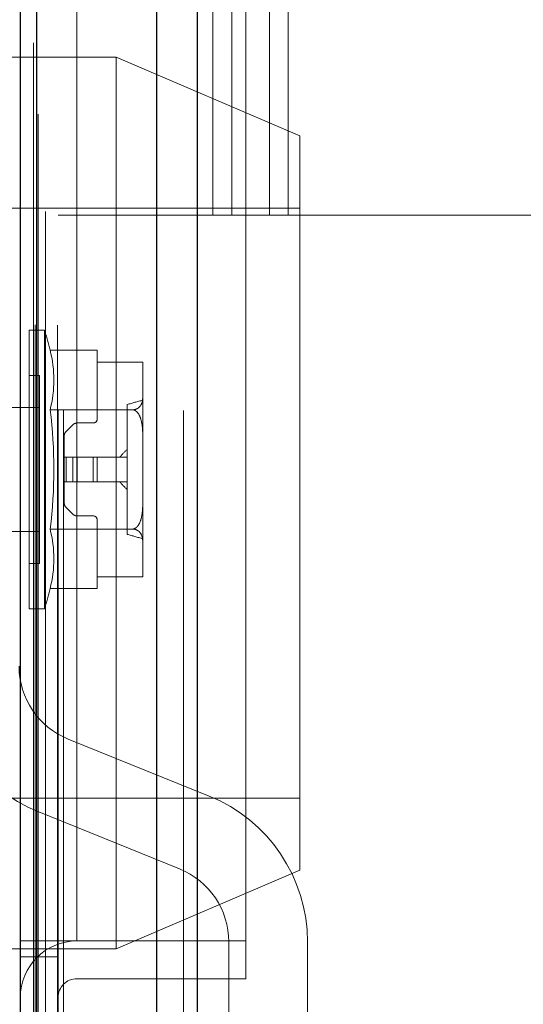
# Model space of a CAD drawing. Header units: inches. Extents: x 0.2 to 10.8, y 0.2 to 8.2.
# Tile 122 of 156: x 5.8335 to 5.8815, y 3.0992 to 3.193. Entities that reach past the tile are written whole.
import ezdxf

# ---------------------------------------------------------------- set-up
doc = ezdxf.new("R2010")
doc.units = ezdxf.units.IN
doc.header["$MEASUREMENT"] = 0
doc.linetypes.add('HIDDEN', pattern=[0.07500000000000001, 0.05, -0.025])
doc.layers.add('DIMENSIONS', color=140, linetype='Continuous')
doc.styles.add('SLDTEXTSTYLE0', font='TXT', dxfattribs={"width": 0.7})
doc.dimstyles.new('SLDDIMSTYLE0', dxfattribs={"dimtxt": 0.0849609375, "dimasz": 0.13, "dimexe": 0, "dimexo": 0.0625, "dimgap": 0.021240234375, "dimtad": 0, "dimtih": 1, "dimtoh": 1, "dimlfac": 20, "dimrnd": 1e-09, "dimzin": 12, "dimdsep": 46, "dimtxsty": 'SLDTEXTSTYLE0', "dimsah": 1, "dimcen": 0.09, "dimadec": 0, "dimazin": 3, "dimtfac": 1, "dimtofl": 0, "dimtmove": 0, "dimatfit": 3, "dimfxl": 0, "dimfrac": 2, "dimtolj": 1, "dimtzin": 12, "dimarcsym": 0})

# ---------------------------------------------------------------- blocks, each defined once
blk = doc.blocks.new('_D_18')
at = {"layer": 'DIMENSIONS'}
for p, q in [((5.801914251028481, 4.998602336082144), (5.375069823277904, 4.998602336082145)), ((5.500069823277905, 4.998602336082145), (5.500069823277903, 4.262562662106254)), ((5.338495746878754, 4.108511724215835), (5.309965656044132, 4.108511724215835)), ((5.309965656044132, 4.108511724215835), (5.309965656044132, 3.973480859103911)), ((5.661643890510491, 4.108511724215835), (5.690173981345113, 4.108511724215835)), ((5.690173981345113, 4.108511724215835), (5.690173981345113, 3.973480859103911)), ((5.309965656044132, 3.973480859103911), (5.338495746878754, 3.973480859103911)), ((5.690173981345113, 3.973480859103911), (5.661643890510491, 3.973480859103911)), ((5.500069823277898, 3.174402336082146), (5.500069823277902, 3.954460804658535)), ((5.801914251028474, 3.174402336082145), (5.375069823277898, 3.174402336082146))]:
    blk.add_line(p, q, dxfattribs=at)
for points in [[(5.500069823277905, 4.998602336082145), (5.480069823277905, 4.868602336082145), (5.520069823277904, 4.868602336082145)], [(5.500069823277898, 3.174402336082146), (5.520069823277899, 3.304402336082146), (5.480069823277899, 3.304402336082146)]]:
    blk.add_solid(points, dxfattribs=at)
at = {"layer": 'DIMENSIONS', "char_height": 0.08333333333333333, "attachment_point": 1, "style": 'SLDTEXTSTYLE0'}
for s, insert in [('36.48', (5.338495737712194, 4.234954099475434)), ('926.7', (5.338495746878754, 4.080903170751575))]:
    blk.add_mtext(s, dxfattribs=dict(at, insert=insert))
blk = doc.blocks.new('_D_19')
at = {"layer": 'DIMENSIONS'}
for p, q in [((5.783564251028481, 5.067752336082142), (4.869614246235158, 5.0677523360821)), ((4.994614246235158, 5.067752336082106), (4.994614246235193, 4.318118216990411)), ((4.833040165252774, 4.187987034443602), (4.80451007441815, 4.187987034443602)), ((4.80451007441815, 4.187987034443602), (4.80451007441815, 4.052956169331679)), ((5.156188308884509, 4.187987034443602), (5.184718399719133, 4.187987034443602)), ((5.184718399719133, 4.187987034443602), (5.184718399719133, 4.052956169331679)), ((4.80451007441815, 4.052956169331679), (4.833040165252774, 4.052956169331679)), ((5.184718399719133, 4.052956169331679), (5.156188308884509, 4.052956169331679)), ((4.994614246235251, 3.105202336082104), (4.994614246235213, 3.898905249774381)), ((5.783564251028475, 3.105202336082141), (4.869614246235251, 3.105202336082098))]:
    blk.add_line(p, q, dxfattribs=at)
for points in [[(4.994614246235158, 5.067752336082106), (4.974614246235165, 4.937752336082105), (5.014614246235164, 4.937752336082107)], [(4.994614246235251, 3.105202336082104), (5.014614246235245, 3.235202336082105), (4.974614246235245, 3.235202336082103)]]:
    blk.add_solid(points, dxfattribs=at)
at = {"layer": 'DIMENSIONS', "char_height": 0.08333333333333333, "attachment_point": 1, "style": 'SLDTEXTSTYLE0'}
for s, insert in [('39.25', (4.833040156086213, 4.314429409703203)), ('997.0', (4.833040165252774, 4.160378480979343)), ('OPENING', (4.73257719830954, 4.006327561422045))]:
    blk.add_mtext(s, dxfattribs=dict(at, insert=insert))

msp = doc.modelspace()

# ---------------------------------------------------------------- linework, layer by layer
at = {"color": 7, "linetype": 'Continuous', "lineweight": 25}
for p, q in [((5.850409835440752, 5.123250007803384), (5.850409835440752, 3.055752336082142)), ((5.846591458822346, 3.055752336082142), (5.846591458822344, 5.122541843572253)), ((5.833564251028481, 3.055752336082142), (5.833564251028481, 5.117002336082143)), ((5.835145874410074, 3.055752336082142), (5.835145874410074, 5.117157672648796))]:
    msp.add_line(p, q, dxfattribs=at)
at = {"color": 7, "linetype": 'HIDDEN', "lineweight": 18}
for p, q in [((5.850409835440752, 5.123250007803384), (5.850409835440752, 3.055752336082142)), ((5.850409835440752, 3.055752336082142), (5.850409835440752, 5.123250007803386)), ((5.850409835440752, 3.055752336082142), (5.850409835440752, 5.123250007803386)), ((5.846591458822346, 3.055752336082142), (5.846591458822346, 5.122541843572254)), ((5.849137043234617, 3.055752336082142), (5.849137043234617, 5.122541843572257)), ((5.849137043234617, 3.055752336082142), (5.849137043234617, 5.122541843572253)), ((5.835145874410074, 3.055752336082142), (5.835145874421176, 5.117157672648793)), ((5.83716425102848, 3.055752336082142), (5.83716425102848, 5.117002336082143)), ((5.837691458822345, 3.055752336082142), (5.837691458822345, 5.117157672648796)), ((5.837691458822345, 3.055752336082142), (5.837691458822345, 5.117157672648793)), ((5.834993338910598, 3.063932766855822), (5.834993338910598, 5.109062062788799)), ((5.835957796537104, 3.074731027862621), (5.835957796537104, 5.098258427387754)), ((5.8352551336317, 3.083996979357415), (5.8352551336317, 5.088999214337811)), ((5.834820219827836, 3.09082438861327), (5.834820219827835, 5.082149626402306)), ((5.83896425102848, 3.10520233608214), (5.83896425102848, 5.067752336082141)), ((5.83896425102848, 3.10520233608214), (5.83896425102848, 5.067752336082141)), ((5.83896425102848, 3.105202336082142), (5.83896425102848, 5.067752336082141)), ((5.83896425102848, 3.105202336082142), (5.83896425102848, 5.067752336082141)), ((5.851914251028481, 3.174402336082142), (5.851914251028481, 3.505502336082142)), ((5.851914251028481, 3.174402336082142), (5.851914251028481, 3.505502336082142)), ((5.853714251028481, 3.174402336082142), (5.853714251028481, 3.505502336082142)), ((5.85731425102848, 3.174402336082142), (5.85731425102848, 3.505502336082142)), ((5.859114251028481, 3.174402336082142), (5.859114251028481, 3.505502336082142)), ((5.859114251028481, 3.174402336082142), (5.859114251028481, 3.505502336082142)), ((5.85506425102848, 3.105202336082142), (5.85506425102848, 3.295577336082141)), ((5.842707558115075, 3.189439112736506), (5.797707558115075, 3.189439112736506)), ((5.842707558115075, 3.189439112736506), (5.842707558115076, 3.146939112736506)), ((5.860207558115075, 3.181939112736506), (5.842707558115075, 3.189439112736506)), ((5.860207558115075, 3.181939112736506), (5.860207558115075, 3.146939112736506)), ((5.860207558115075, 3.175064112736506), (5.810207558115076, 3.175064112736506)), ((5.851914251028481, 3.174402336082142), (5.83716425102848, 3.174402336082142)), ((5.853714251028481, 3.174402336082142), (5.851914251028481, 3.174402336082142)), ((5.859114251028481, 3.174402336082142), (5.853714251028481, 3.174402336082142)), ((5.891889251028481, 3.174402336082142), (5.859114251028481, 3.174402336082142)), ((5.83440519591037, 3.136861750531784), (5.83440519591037, 3.16343655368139)), ((5.835870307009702, 3.16343655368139), (5.83440519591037, 3.16343655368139)), ((5.835870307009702, 3.136861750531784), (5.835870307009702, 3.163436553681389)), ((5.83640375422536, 3.16151431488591), (5.840901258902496, 3.16151431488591)), ((5.840901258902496, 3.160377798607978), (5.840901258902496, 3.16151431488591)), ((5.845231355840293, 3.160377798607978), (5.840901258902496, 3.160377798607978)), ((5.840901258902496, 3.154971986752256), (5.840901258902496, 3.160377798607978)), ((5.845231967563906, 3.160324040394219), (5.845231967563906, 3.160342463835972)), ((5.845231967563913, 3.160324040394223), (5.845231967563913, 3.160342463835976)), ((5.845231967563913, 3.160324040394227), (5.845231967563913, 3.16034246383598)), ((5.845231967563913, 3.157022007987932), (5.845231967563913, 3.160324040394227)), ((5.835389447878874, 3.159105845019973), (5.83440519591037, 3.159105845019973)), ((5.835389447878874, 3.141192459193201), (5.835389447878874, 3.159105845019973)), ((5.845231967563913, 3.153451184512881), (5.845231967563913, 3.157022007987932)), ((5.835389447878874, 3.15605466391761), (5.815927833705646, 3.15605466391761)), ((5.83640375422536, 3.155831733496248), (5.844285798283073, 3.155831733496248)), ((5.843755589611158, 3.143958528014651), (5.843755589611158, 3.156339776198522)), ((5.837924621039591, 3.153767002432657), (5.83856293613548, 3.154405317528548)), ((5.838980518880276, 3.154578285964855), (5.840507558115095, 3.154578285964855)), ((5.837751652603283, 3.151330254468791), (5.837751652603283, 3.153349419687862)), ((5.845231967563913, 3.146847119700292), (5.845231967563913, 3.153451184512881)), ((5.837751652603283, 3.151330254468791), (5.837751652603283, 3.148968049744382)), ((5.837924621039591, 3.151330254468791), (5.837751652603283, 3.151330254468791)), ((5.837924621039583, 3.151330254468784), (5.837924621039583, 3.148968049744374)), ((5.837924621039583, 3.151330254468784), (5.837924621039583, 3.148968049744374)), ((5.837924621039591, 3.151330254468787), (5.837924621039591, 3.148968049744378)), ((5.837924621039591, 3.151330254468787), (5.837924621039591, 3.148968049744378)), ((5.83856293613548, 3.151330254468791), (5.837924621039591, 3.151330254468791)), ((5.837924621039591, 3.151330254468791), (5.837924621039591, 3.148968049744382)), ((5.837924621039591, 3.151330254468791), (5.837924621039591, 3.148968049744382)), ((5.838562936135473, 3.151330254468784), (5.838562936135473, 3.148968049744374)), ((5.838562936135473, 3.151330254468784), (5.838562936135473, 3.148968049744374)), ((5.83856293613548, 3.151330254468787), (5.83856293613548, 3.148968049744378)), ((5.83856293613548, 3.151330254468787), (5.83856293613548, 3.148968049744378)), ((5.838980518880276, 3.151330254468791), (5.83856293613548, 3.151330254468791)), ((5.83856293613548, 3.151330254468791), (5.83856293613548, 3.148968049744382)), ((5.83856293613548, 3.151330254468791), (5.83856293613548, 3.148968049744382)), ((5.838980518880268, 3.151330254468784), (5.838980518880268, 3.148968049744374)), ((5.838980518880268, 3.151330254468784), (5.838980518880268, 3.148968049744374)), ((5.838980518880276, 3.151330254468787), (5.838980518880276, 3.148968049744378)), ((5.838980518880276, 3.151330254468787), (5.838980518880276, 3.148968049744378)), ((5.840507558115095, 3.151330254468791), (5.838980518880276, 3.151330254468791)), ((5.838980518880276, 3.151330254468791), (5.838980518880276, 3.148968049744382)), ((5.838980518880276, 3.151330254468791), (5.838980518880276, 3.148968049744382)), ((5.840507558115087, 3.151330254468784), (5.840507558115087, 3.148968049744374)), ((5.840507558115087, 3.151330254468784), (5.840507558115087, 3.148968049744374)), ((5.840507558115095, 3.151330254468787), (5.840507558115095, 3.148968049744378)), ((5.840507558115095, 3.151330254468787), (5.840507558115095, 3.148968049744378)), ((5.840507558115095, 3.151330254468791), (5.840507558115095, 3.148968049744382)), ((5.840901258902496, 3.151330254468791), (5.840507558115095, 3.151330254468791)), ((5.840507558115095, 3.151330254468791), (5.840507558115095, 3.148968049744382)), ((5.843755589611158, 3.151330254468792), (5.840901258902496, 3.151330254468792)), ((5.840901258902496, 3.151330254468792), (5.840901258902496, 3.148968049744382)), ((5.837924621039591, 3.148968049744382), (5.837751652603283, 3.148968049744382)), ((5.837751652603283, 3.146948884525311), (5.837751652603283, 3.148968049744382)), ((5.83856293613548, 3.148968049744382), (5.837924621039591, 3.148968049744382)), ((5.838980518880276, 3.148968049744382), (5.83856293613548, 3.148968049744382)), ((5.840507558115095, 3.148968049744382), (5.838980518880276, 3.148968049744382)), ((5.840901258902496, 3.148968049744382), (5.840507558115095, 3.148968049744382)), ((5.843755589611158, 3.148968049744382), (5.840901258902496, 3.148968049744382)), ((5.83856293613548, 3.145892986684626), (5.837924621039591, 3.146531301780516)), ((5.842707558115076, 3.146939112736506), (5.842707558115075, 3.104439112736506)), ((5.845231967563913, 3.143276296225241), (5.845231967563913, 3.146847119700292)), ((5.860207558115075, 3.146939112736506), (5.860207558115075, 3.111939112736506)), ((5.840507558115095, 3.145720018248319), (5.838980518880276, 3.145720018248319)), ((5.840901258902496, 3.139920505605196), (5.840901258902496, 3.145326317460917)), ((5.836403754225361, 3.144466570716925), (5.844285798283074, 3.144466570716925)), ((5.815927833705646, 3.144243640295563), (5.835389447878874, 3.144243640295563)), ((5.845231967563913, 3.139974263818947), (5.845231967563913, 3.143276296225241)), ((5.83440519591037, 3.141192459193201), (5.835389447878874, 3.141192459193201)), ((5.840901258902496, 3.139920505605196), (5.845231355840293, 3.139920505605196)), ((5.840901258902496, 3.138783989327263), (5.840901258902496, 3.139920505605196)), ((5.845231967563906, 3.139955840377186), (5.845231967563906, 3.13997426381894)), ((5.845231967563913, 3.139955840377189), (5.845231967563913, 3.139974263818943)), ((5.845231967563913, 3.139955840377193), (5.845231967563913, 3.139974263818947)), ((5.836403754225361, 3.138783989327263), (5.840901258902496, 3.138783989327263)), ((5.83440519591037, 3.136861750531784), (5.835870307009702, 3.136861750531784)), ((5.85156443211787, 3.119013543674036), (5.83812872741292, 3.124447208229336)), ((5.810207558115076, 3.118814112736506), (5.860207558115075, 3.118814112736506)), ((5.835316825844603, 3.117494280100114), (5.848752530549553, 3.112060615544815)), ((5.842707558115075, 3.104439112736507), (5.860207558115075, 3.111939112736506)), ((5.833564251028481, 3.105202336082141), (5.83716425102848, 3.105202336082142)), ((5.83716425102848, 3.105202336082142), (5.83896425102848, 3.10520233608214)), ((5.85506425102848, 3.105202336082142), (5.83896425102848, 3.10520233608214)), ((5.853440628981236, 3.105107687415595), (5.853440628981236, 3.076150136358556)), ((5.85506425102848, 3.101602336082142), (5.85506425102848, 3.105202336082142)), ((5.860940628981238, 3.076150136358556), (5.860940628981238, 3.105107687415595)), ((5.797707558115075, 3.104439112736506), (5.842707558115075, 3.104439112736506)), ((5.83716425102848, 3.10370233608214), (5.833564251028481, 3.10370233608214)), ((5.85506425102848, 3.101602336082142), (5.83896425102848, 3.101602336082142))]:
    msp.add_line(p, q, dxfattribs=at)
at = {"color": 7, "linetype": 'HIDDEN', "lineweight": 18, "flags": 128}
for points in [[(5.837097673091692, 3.063898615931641), (5.8370979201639, 4.078402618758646), (5.837097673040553, 5.109096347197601)], [(5.837097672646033, 3.063896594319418), (5.837097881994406, 4.065817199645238), (5.837097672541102, 5.109096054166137)], [(5.835957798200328, 3.074724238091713), (5.835957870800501, 4.10773421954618), (5.835957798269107, 5.098271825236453)], [(5.835255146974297, 3.084007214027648), (5.835255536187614, 4.045133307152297), (5.835255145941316, 5.088998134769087)]]:
    msp.add_lwpolyline(points, dxfattribs=at)
at = {"color": 7, "linetype": 'HIDDEN', "lineweight": 18}
for centre, radius, start, end in [((5.791720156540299, 3.150149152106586), 0.04610629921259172, 14.27044514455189, 16.74966025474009), ((5.825345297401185, 3.158673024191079), 0.01141763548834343, 345.590465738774, 14.40953426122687), ((5.842907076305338, 3.160324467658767), 0.00232489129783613, 359.9894702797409, 1.314429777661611), ((5.844211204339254, 3.16034246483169), 0.001020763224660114, 359.9999441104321, 1.983692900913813), ((5.842907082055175, 3.160324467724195), 0.002324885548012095, 359.9894686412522, 1.314431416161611), ((6.128568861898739, 2.138428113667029), 1.057006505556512, 105.5486178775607, 105.6317027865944), ((5.791720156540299, 3.150149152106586), 0.04504348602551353, 352.7523851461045, 7.247614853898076), ((5.840507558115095, 3.154971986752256), 0.0003937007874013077, 270.0000000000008, 0), ((5.838342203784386, 3.153349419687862), 0.0005905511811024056, 135, 180), ((5.838980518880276, 3.153987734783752), 0.0005905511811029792, 90, 135.0000000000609), ((5.838342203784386, 3.146948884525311), 0.0005905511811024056, 180, 225.0000000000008), ((5.838980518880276, 3.146310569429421), 0.0005905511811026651, 224.9999999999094, 270.0000000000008), ((5.840507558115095, 3.145326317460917), 0.0003937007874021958, 0, 90), ((5.825345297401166, 3.141625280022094), 0.01141763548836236, 345.5904657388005, 14.40953426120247), ((6.128569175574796, 4.161871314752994), 1.057007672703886, 254.3682972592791, 254.4513820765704), ((5.842907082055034, 3.13997383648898), 0.002324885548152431, 358.6855685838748, 0.0105313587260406), ((5.842907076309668, 3.139973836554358), 0.002324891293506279, 358.685570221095, 0.01052972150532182), ((5.844211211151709, 3.139955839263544), 0.001020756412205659, 358.0163004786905, 6.250989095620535e-05), ((5.791720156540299, 3.150149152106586), 0.04610629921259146, 343.2503397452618, 345.7295548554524), ((5.840940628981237, 3.131400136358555), 0.01500000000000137, 180, 247.9806186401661), ((5.840940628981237, 3.131400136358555), 0.007500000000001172, 180, 247.9806186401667), ((5.845940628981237, 3.105107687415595), 0.01500000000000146, 0, 67.98061864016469), ((5.845940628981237, 3.105107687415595), 0.007499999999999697, 0, 67.98061864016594), ((5.83896425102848, 3.099802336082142), 0.005399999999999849, 90, 180), ((5.83896425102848, 3.099802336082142), 0.001800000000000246, 90, 180)]:
    msp.add_arc(centre, radius, start, end, dxfattribs=at)
for points, knots in [([(5.844285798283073, 3.155831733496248), (5.844402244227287, 3.155836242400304), (5.844510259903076, 3.155861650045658), (5.84469156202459, 3.155932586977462), (5.844766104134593, 3.155977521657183), (5.84495353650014, 3.156122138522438), (5.845032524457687, 3.15623090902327), (5.845204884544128, 3.156563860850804), (5.845231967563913, 3.15679300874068), (5.845231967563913, 3.157022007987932)], [0, 0, 0, 0, 0.1249999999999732, 0.1249999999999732, 0.2499999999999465, 0.2499999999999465, 0.4999999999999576, 0.4999999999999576, 1, 1, 1, 1]), ([(5.845231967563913, 3.153451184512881), (5.845231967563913, 3.153909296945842), (5.845204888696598, 3.154367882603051), (5.845032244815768, 3.15503425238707), (5.844952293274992, 3.155252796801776), (5.844766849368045, 3.155539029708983), (5.844691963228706, 3.155629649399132), (5.844510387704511, 3.155771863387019), (5.844402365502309, 3.155822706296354), (5.844285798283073, 3.155831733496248)], [0, 0, 0, 0, 0.5000000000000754, 0.5000000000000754, 0.7500000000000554, 0.7500000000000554, 0.8750000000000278, 0.8750000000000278, 1, 1, 1, 1]), ([(5.844285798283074, 3.144466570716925), (5.84440224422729, 3.144475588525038), (5.844510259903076, 3.144526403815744), (5.844691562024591, 3.144668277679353), (5.844766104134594, 3.144758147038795), (5.84495353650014, 3.145047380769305), (5.845032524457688, 3.145264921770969), (5.845204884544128, 3.145930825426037), (5.845231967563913, 3.146389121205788), (5.845231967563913, 3.146847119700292)], [0, 0, 0, 0, 0.1250000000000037, 0.1250000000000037, 0.2500000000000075, 0.2500000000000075, 0.500000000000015, 0.500000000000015, 1, 1, 1, 1]), ([(5.845231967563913, 3.143276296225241), (5.845231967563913, 3.143505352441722), (5.845204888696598, 3.143734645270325), (5.845032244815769, 3.144067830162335), (5.844952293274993, 3.144177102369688), (5.844766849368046, 3.144320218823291), (5.844691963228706, 3.144365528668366), (5.844510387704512, 3.14443663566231), (5.844402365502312, 3.144462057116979), (5.844285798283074, 3.144466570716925)], [0, 0, 0, 0, 0.5000000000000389, 0.5000000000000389, 0.7500000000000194, 0.7500000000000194, 0.8750000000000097, 0.8750000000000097, 1, 1, 1, 1])]:
    msp.add_open_spline(points, degree=3, knots=knots, dxfattribs=at)
for points in [[(5.843755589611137, 3.152066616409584), (5.843506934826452, 3.151836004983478), (5.843267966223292, 3.151596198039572), (5.843056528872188, 3.151330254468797)], [(5.843056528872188, 3.148968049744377), (5.843267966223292, 3.148702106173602), (5.843506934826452, 3.148462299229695), (5.843755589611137, 3.14823168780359)]]:
    msp.add_open_spline(points, degree=3, dxfattribs=at)

# ---------------------------------------------------------------- dimensions: what is measured, and where the dimension line sits
at = {"layer": 'DIMENSIONS'}
dim = msp.add_linear_dim(base=(4.994614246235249, 3.105202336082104), p1=(5.833564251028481, 5.067752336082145), p2=(5.833564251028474, 3.105202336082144), angle=90.0000000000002, text='<>\\POPENING', dimstyle='SLDDIMSTYLE0', dxfattribs=at)
dim.commit()
dim.dimension.update_dxf_attribs({"geometry": '_D_19', "text_midpoint": (4.994614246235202, 4.108511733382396), "dimtype": 160})
dim = msp.add_linear_dim(base=(5.500069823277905, 4.998602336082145), p1=(5.851914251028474, 3.174402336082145), p2=(5.851914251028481, 4.998602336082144), angle=90.0000000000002, dimstyle='SLDDIMSTYLE0', dxfattribs=at)
dim.commit()
dim.dimension.update_dxf_attribs({"geometry": '_D_18', "text_midpoint": (5.500069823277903, 4.108511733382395), "dimtype": 160})

doc.saveas('drawing.dxf')
